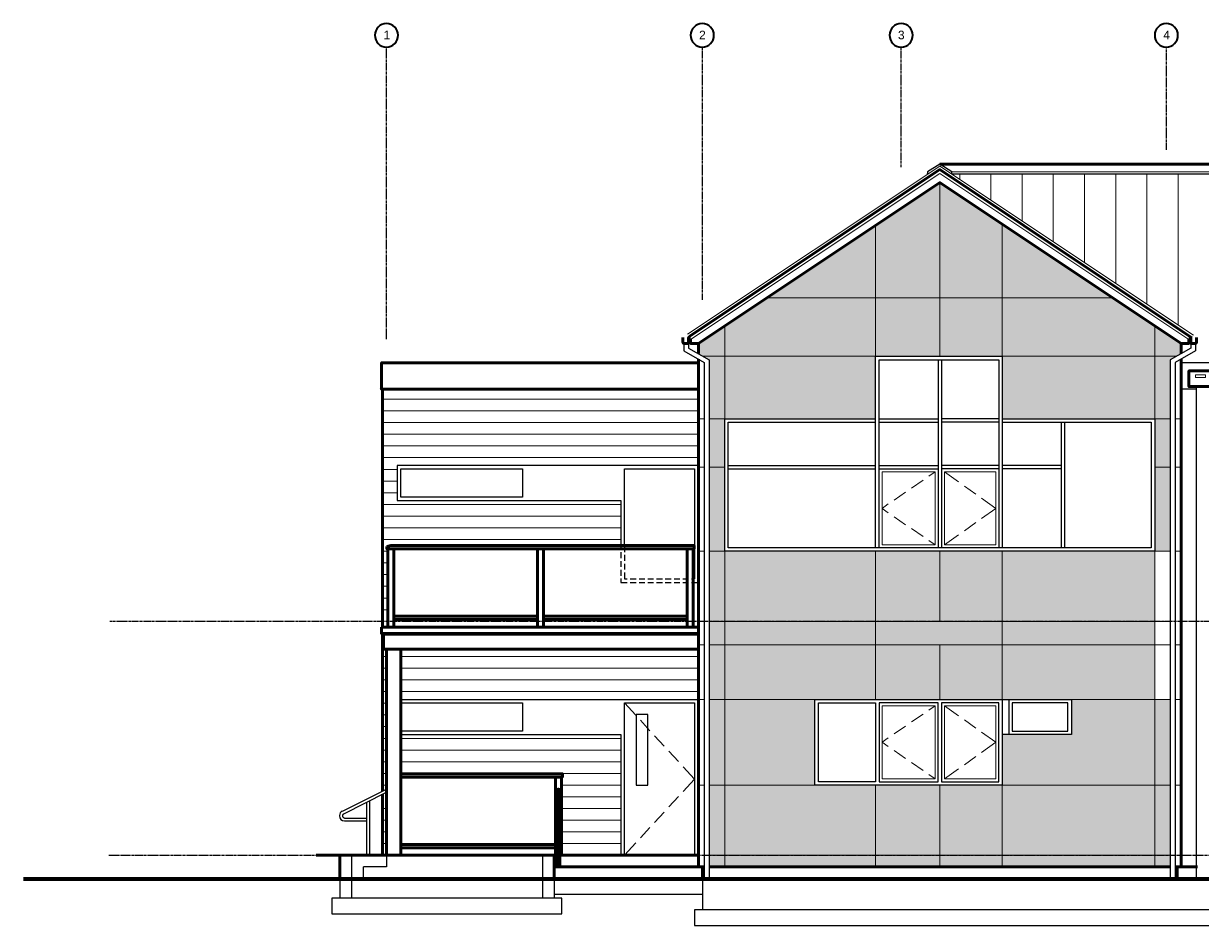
# Model space of a CAD drawing. Header units: inches. Extents: x 0 to 1138, y 0 to 463.
# Tile 1 of 2: x 0 to 604, y 0 to 463. Entities that reach past the tile are written whole.
import ezdxf

# ---------------------------------------------------------------- set-up
doc = ezdxf.new("R2010")
doc.units = ezdxf.units.IN
doc.header["$MEASUREMENT"] = 0
doc.linetypes.add('CENTER', pattern=[2, 1.25, -0.25, 0.25, -0.25])
doc.linetypes.add('HIDDEN', pattern=[0.375, 0.25, -0.125])
for name, color, linetype in [('A-ELEV', 7, 'Continuous'), ('A-ELEV-GRADE', 7, 'Continuous'), ('A-ELEV-HIDDEN', 7, 'Continuous'), ('A-ELEV-PATT', 7, 'Continuous'), ('A-FOOTINGS', 7, 'HIDDEN'), ('A-GRID', 7, 'CENTER'), ('A-GRID-LABEL', 7, 'Continuous'), ('A-LEVEL', 7, 'CENTER'), ('A-PANEL HATCH', 7, 'Continuous'), ('A-WALL', 7, 'Continuous')]:
    doc.layers.add(name, color=color, linetype=linetype)
doc.styles.add('PDF Arial', font='arial.ttf')

msp = doc.modelspace()

# ---------------------------------------------------------------- hatches: boundary and pattern name
at = {"layer": 'A-PANEL HATCH'}
h = msp.add_hatch(dxfattribs=at)
h.set_pattern_fill('AR-CONC', color=256, scale=2)
h.set_pattern_definition([(50, (-267.634, -641.224), (14.3452, -1.25504), [1.5, -16.5]), (355, (-267.634, -641.224), (-2.77503, 15.04384), [1.2, -13.2]), (100.4514, (-266.439, -641.329), (11.57018, 13.7888), [1.2748, -14.02284]), (46.1842, (-267.634, -637.224), (21.34483, -3.31039), [2.25, -24.75]), (96.6356, (-265.855, -637.5), (18.69324, 19.48237), [1.9122, -21.03428]), (351.1842, (-267.634, -637.224), (18.69324, 19.48237), [1.8, -19.8]), (21, (-265.634, -638.224), (11.93814, -8.05238), [1.5, -16.5]), (326, (-265.634, -638.224), (4.8663, 14.503), [1.2, -13.2]), (71.4514, (-264.639, -638.895), (16.80445, 6.45062), [1.2748, -14.02284]), (37.5, (-267.634, -641.224), (0.243197, 6.657877), [0, -13.04, 0, -13.4, 0, -13.25]), (7.5, (-267.634, -641.224), (5.26139, 7.888234), [0, -7.64, 0, -12.74, 0, -5.05]), (327.5, (-272.094, -641.224), (10.676449, -0.451097), [0, -5, 0, -15.6, 0, -20.7]), (317.5, (-274.094, -641.224), (11.663723, 2.0021), [0, -6.5, 0, -10.36, 0, -14.7])])
h.paths.add_polyline_path([(437.04, 359.21), (381.21, 322), (437.04, 322)])
h.paths.add_polyline_path([(469.92, 381.12), (437.04, 359.21), (437.04, 322), (469.92, 322)])
h.paths.add_polyline_path([(501.92, 359.79), (469.92, 381.12), (469.92, 322), (501.92, 322)])
h.paths.add_polyline_path([(501.92, 359.79), (501.92, 322), (558.63, 322)])
h.paths.add_polyline_path([(558.63, 322), (501.92, 322), (501.92, 292), (580.16, 292), (580.16, 307.65)])
h.paths.add_polyline_path([(593.68, 298.64), (580.16, 307.65), (580.16, 292), (591.23, 292), (593.68, 293.4)])
h.paths.add_polyline_path([(588.16, 290.24), (591.23, 292), (580.16, 292), (580.16, 260), (588.16, 260)])
h.paths.add_polyline_path([(580.16, 292), (501.92, 292), (501.92, 260), (580.16, 260)])
h.paths.add_polyline_path([(501.92, 322), (469.92, 322), (469.92, 292), (501.92, 292)])
h.paths.add_polyline_path([(469.92, 322), (437.04, 322), (437.04, 292), (469.92, 292)])
h.paths.add_polyline_path([(437.04, 322), (381.21, 322), (359.68, 307.65), (359.68, 292), (437.04, 292)])
h.paths.add_polyline_path([(359.68, 307.65), (346.16, 298.64), (346.16, 293.38), (348.58, 292), (359.68, 292)])
h.paths.add_polyline_path([(359.68, 292), (348.58, 292), (351.68, 290.24), (351.68, 260), (359.68, 260)])
h.paths.add_polyline_path([(437.04, 292), (359.68, 292), (359.68, 260), (437.04, 260)])
h.paths.add_polyline_path([(359.68, 260), (351.68, 260), (351.68, 235.12), (359.68, 235.12)])
h.paths.add_polyline_path([(359.68, 235.12), (351.68, 235.12), (351.68, 192), (359.68, 192)])
h.paths.add_polyline_path([(588.16, 260), (580.16, 260), (580.16, 235.12), (588.16, 235.12)])
h.paths.add_polyline_path([(588.16, 235.12), (580.16, 235.12), (580.16, 192), (588.16, 192)])
h.paths.add_polyline_path([(588.16, 192), (580.16, 192), (580.16, 156), (588.16, 156)], flags=17)
h.paths.add_polyline_path([(580.16, 192), (501.92, 192), (501.92, 156), (580.16, 156)])
h.paths.add_polyline_path([(501.92, 192), (469.92, 192), (469.92, 156), (501.92, 156)])
h.paths.add_polyline_path([(469.92, 192), (437.04, 192), (437.04, 156), (469.92, 156)])
h.paths.add_polyline_path([(437.04, 192), (359.68, 192), (359.68, 156), (437.04, 156)])
h.paths.add_polyline_path([(359.68, 192), (351.68, 192), (351.68, 156), (359.68, 156)])
h.paths.add_polyline_path([(359.68, 156), (351.68, 156), (351.68, 144), (359.68, 144)])
h.paths.add_polyline_path([(437.04, 156), (359.68, 156), (359.68, 144), (437.04, 144)])
h.paths.add_polyline_path([(501.92, 156), (469.92, 156), (437.04, 156), (437.04, 144), (501.92, 144)])
h.paths.add_polyline_path([(580.16, 156), (501.92, 156), (501.92, 144), (580.16, 144)])
h.paths.add_polyline_path([(588.16, 156), (580.16, 156), (580.16, 144), (588.16, 144)], flags=17)
h.paths.add_polyline_path([(588.16, 144), (580.16, 144), (580.16, 116), (588.16, 116)], flags=17)
h.paths.add_polyline_path([(580.16, 144), (501.92, 144), (501.92, 116), (537.44, 116), (580.16, 116)])
h.paths.add_polyline_path([(501.92, 144), (469.92, 144), (469.92, 116), (501.92, 116)])
h.paths.add_polyline_path([(469.92, 144), (437.04, 144), (437.04, 116), (469.92, 116)])
h.paths.add_polyline_path([(437.04, 144), (359.68, 144), (359.68, 116), (405.92, 116), (437.04, 116)])
h.paths.add_polyline_path([(359.68, 144), (351.68, 144), (351.68, 116), (359.68, 116)])
h.paths.add_polyline_path([(359.68, 116), (351.68, 116), (351.68, 72), (359.68, 72)])
h.paths.add_polyline_path([(405.92, 116), (359.68, 116), (359.68, 72), (405.92, 72)])
h.paths.add_polyline_path([(580.16, 116), (537.44, 116), (537.44, 98), (501.92, 98), (501.92, 72), (580.16, 72)])
h.paths.add_polyline_path([(588.16, 192), (580.16, 192), (580.16, 72), (588.16, 72)])
h.paths.add_polyline_path([(588.16, 72), (580.16, 72), (580.16, 36), (588.16, 36)])
h.paths.add_polyline_path([(580.16, 72), (501.92, 72), (501.92, 36), (580.16, 36)])
h.paths.add_polyline_path([(501.92, 72), (469.92, 72), (469.92, 36), (501.92, 36)])
h.paths.add_polyline_path([(469.92, 72), (437.04, 72), (437.04, 36), (469.92, 36)])
h.paths.add_polyline_path([(437.04, 72), (405.92, 72), (359.68, 72), (359.68, 36), (437.04, 36)])
h.paths.add_polyline_path([(359.68, 72), (351.68, 72), (351.68, 36), (359.68, 36)])
h.paths.add_polyline_path([(359.68, 36), (351.68, 36), (351.68, 30), (359.68, 30)])
h.paths.add_polyline_path([(437.04, 36), (359.68, 36), (359.68, 30), (437.04, 30)])
h.paths.add_polyline_path([(469.92, 36), (437.04, 36), (437.04, 30), (469.92, 30)])
h.paths.add_polyline_path([(501.92, 36), (469.92, 36), (469.92, 30), (501.92, 30)])
h.paths.add_polyline_path([(580.16, 36), (501.92, 36), (501.92, 30), (580.16, 30)])
h.paths.add_polyline_path([(588.16, 36), (580.16, 36), (580.16, 30), (588.16, 30)])

# ---------------------------------------------------------------- linework, layer by layer
at = {"layer": 'A-ELEV', "lineweight": 50}
for points in [[(599.2, 301.52), (469.92, 387.76), (341.36, 302.08)], [(469.92, 390.56), (993.68, 390.56), (993.68, 385.36), (993.12, 385.36), (993.12, 262.48)], [(593.68, 293.36), (593.68, 298.64), (469.92, 381.12), (346.16, 298.64), (346.16, 293.36)], [(346.16, 298.64), (342.16, 298.64), (346.16, 298.64), (342.16, 298.64), (342.16, 300.56)], [(597.68, 300.56), (597.68, 298.64), (593.68, 298.64), (597.68, 298.64)], [(346.16, 290.48), (346.16, 30), (275.12, 30), (275.12, 69.2)], [(593.68, 290.48), (593.68, 30)], [(346.16, 275.2), (183.44, 275.2), (183.68, 275.52), (183.68, 288.72), (346.16, 288.72)], [(184.16, 275.2), (184.16, 152.96)], [(183.68, 149.44), (183.68, 152.96)], [(184.16, 141.76), (184.16, 149.44), (184.16, 68.96)], [(184.64, 141.76), (184.64, 149.44)], [(186.16, 141.76), (186.16, 36)], [(193.44, 141.76), (193.44, 36)], [(184.16, 67.28), (184.16, 36)], [(348.16, 30), (272.16, 30), (273.68, 30), (273.68, 69.2)], [(150.16, 36), (272.16, 36), (273.68, 36), (272.16, 36), (272.16, 24)], [(162.16, 36), (162.16, 24)], [(275.12, 36), (346.16, 36)], [(591.68, 30), (591.68, 24)]]:
    msp.add_lwpolyline(points, dxfattribs=at)
at = {"layer": 'A-ELEV', "lineweight": 25}
for points in [[(993.12, 385.36), (476.48, 385.36), (476.08, 385.68), (476.16, 386.56), (469.92, 390.56), (463.68, 386.56), (463.68, 385.68), (463.36, 385.36)], [(338.64, 298.64), (338.64, 294.8), (349.12, 288.8), (349.12, 24)], [(341.12, 298.64), (341.12, 296.24), (351.68, 290.24), (351.68, 24)], [(598.64, 298.64), (598.64, 296.24), (588.16, 290.24), (588.16, 24)], [(601.12, 298.64), (601.12, 294.8), (590.64, 288.8), (590.64, 24)], [(437.04, 193.76), (437.04, 292), (501.92, 292), (501.92, 193.76)], [(438.8, 193.76), (438.8, 290.24), (500.16, 290.24), (500.16, 193.76)], [(469.04, 290.24), (469.04, 193.76)], [(470.8, 290.24), (470.8, 193.76)], [(613.12, 288.72), (593.68, 288.72)], [(601.68, 275.2), (593.68, 275.2)], [(601.68, 24), (601.68, 276.48)], [(501.92, 260), (580.16, 260), (580.16, 192), (469.92, 192), (359.68, 192), (359.68, 260), (437.04, 260)], [(438.8, 260), (469.04, 260)], [(500.16, 260), (470.8, 260)], [(501.92, 258.24), (578.4, 258.24), (578.4, 193.76), (361.44, 193.76), (361.44, 258.24), (437.04, 258.24)], [(438.8, 258.24), (469.04, 258.24)], [(500.16, 258.24), (470.8, 258.24)], [(532.16, 258.24), (532.16, 193.76)], [(533.92, 258.24), (533.92, 193.76)], [(345.92, 176), (345.92, 236), (191.68, 236), (191.68, 218), (306.4, 218), (306.4, 194.96)], [(361.44, 236), (437.04, 236)], [(438.8, 236), (469.04, 236)], [(500.16, 236), (470.8, 236)], [(532.16, 236), (501.92, 236)], [(308.16, 194.96), (308.16, 234.24), (344.16, 234.24), (344.16, 177.76)], [(361.44, 234.24), (437.04, 234.24)], [(438.8, 234.24), (469.04, 234.24)], [(500.16, 234.24), (470.8, 234.24)], [(532.16, 234.24), (501.92, 234.24)], [(186.88, 153.04), (189.92, 153.04)], [(263.68, 153.04), (266.64, 153.04)], [(340.4, 153.04), (343.44, 153.04)], [(193.44, 116), (345.92, 116), (345.92, 36)], [(501.92, 116), (501.92, 72), (405.92, 72), (405.92, 116), (537.44, 116), (537.44, 98), (501.92, 98)], [(505.44, 116), (505.44, 98)], [(193.44, 114.24), (255.92, 114.24), (255.92, 99.76), (193.44, 99.76)], [(308.16, 36), (308.16, 114.24), (344.16, 114.24), (344.16, 36)], [(193.44, 98), (306.4, 98), (306.4, 36)], [(163.52, 58.64), (186.16, 70)], [(164.24, 57.28), (186.16, 68.32)], [(176.16, 36), (176.16, 63.28)], [(177.68, 36), (177.68, 64.08)], [(162.16, 56.16), (162.16, 56.4)], [(163.68, 56.16), (163.68, 56.4)], [(164.64, 55.12), (176.16, 55.12)], [(164.64, 53.6), (176.16, 53.6)]]:
    msp.add_lwpolyline(points, dxfattribs=at)
at = {"layer": 'A-ELEV', "lineweight": 13}
for points in [[(480.16, 385.6), (480.16, 382.72)], [(496.16, 385.6), (496.16, 372.08)], [(512.16, 385.6), (512.16, 361.44)], [(528.16, 385.6), (528.16, 350.72)], [(544.16, 385.6), (544.16, 340.08)], [(560.16, 385.6), (560.16, 329.36)], [(576.16, 385.6), (576.16, 318.72)], [(592.16, 385.6), (592.16, 308.08)]]:
    msp.add_lwpolyline(points, dxfattribs=at)
at = {"layer": 'A-ELEV', "lineweight": 25}
for points in [[(255.92, 234.24), (255.92, 219.76), (193.44, 219.76), (193.44, 234.24)], [(437.04, 73.76), (407.68, 73.76), (407.68, 114.24), (437.04, 114.24)], [(469.04, 73.76), (469.04, 114.24), (438.8, 114.24), (438.8, 73.76)], [(500.16, 73.76), (500.16, 114.24), (470.8, 114.24), (470.8, 73.76)], [(535.68, 99.76), (535.68, 114.24), (507.12, 114.24), (507.12, 99.76)], [(320.16, 72), (320.16, 108.24), (314.16, 108.24), (314.16, 72)]]:
    msp.add_lwpolyline(points, close=True, dxfattribs=at)
at = {"layer": 'A-ELEV', "lineweight": 50}
for centre, start, end in [((274.36, 69.24), 0.0094, 179.99903), ((274.36, 57.96), 0.0094, 179.99903), ((274.36, 54.44), 179.99718, 0.00282)]:
    msp.add_arc(centre, 0.76, start, end, dxfattribs=at)
at = {"layer": 'A-ELEV', "lineweight": 25}
for centre, radius, start, end in [((164.6, 56.44), 2.52, 116.56464, 180.0001), ((164.6, 56.2), 2.52, 180.00114, 269.99886), ((164.6, 56.44), 1, 116.56598, 179.99809), ((164.6, 56.2), 1, 180.0014, 269.9986)]:
    msp.add_arc(centre, radius, start, end, dxfattribs=at)
at = {"layer": 'A-ELEV-GRADE', "lineweight": 70}
msp.add_lwpolyline([(0, 24), (1133.28, 24)], dxfattribs=at)
at = {"layer": 'A-ELEV-HIDDEN', "lineweight": 25}
for points in [[(306.4, 194.96), (306.4, 192.96)], [(308.16, 194.96), (308.16, 191.6)], [(306.4, 191.44), (306.4, 188.48)], [(308.16, 190.08), (308.16, 187.12)], [(306.4, 186.96), (306.4, 184)], [(306.4, 182.48), (306.4, 179.44)], [(308.16, 185.6), (308.16, 182.56)], [(308.16, 181.12), (308.16, 177.76), (309.68, 177.76)], [(306.4, 178), (306.4, 176), (309.68, 176)], [(311.12, 177.76), (314.16, 177.76)], [(311.12, 176), (314.16, 176)], [(315.68, 177.76), (318.64, 177.76)], [(315.68, 176), (318.64, 176)], [(320.16, 177.76), (323.12, 177.76)], [(320.16, 176), (323.12, 176)], [(324.64, 177.76), (327.68, 177.76)], [(324.64, 176), (327.68, 176)], [(329.12, 177.76), (332.16, 177.76)], [(329.12, 176), (332.16, 176)], [(333.68, 177.76), (336.64, 177.76)], [(333.68, 176), (336.64, 176)], [(338.16, 177.76), (341.12, 177.76)], [(338.16, 176), (341.12, 176)], [(342.64, 177.76), (344.16, 177.76)], [(342.64, 176), (345.92, 176)], [(348.16, 24), (348.16, 17.44)]]:
    msp.add_lwpolyline(points, dxfattribs=at)
at = {"layer": 'A-ELEV-PATT', "lineweight": 0}
for points in [[(600.08, 302.8), (469.92, 389.6), (340.48, 303.28)], [(993.68, 386.56), (476.16, 386.56)], [(342.16, 300.56), (469.92, 385.76), (597.68, 300.56)], [(469.92, 381.12), (469.92, 292)], [(993.68, 385.68), (476.08, 385.68)], [(348.56, 292), (437.04, 292), (437.04, 359.2)], [(591.2, 292), (501.92, 292), (501.92, 359.84)], [(381.12, 322), (558.64, 322)], [(351.68, 260), (359.68, 260), (359.68, 307.68)], [(588.16, 260), (580.16, 260), (580.16, 307.68)], [(183.68, 275.52), (346.16, 275.52)], [(346.16, 270), (184.16, 270)], [(346.16, 264), (184.16, 264)], [(349.12, 260), (346.16, 260)], [(590.64, 260), (593.68, 260)], [(346.16, 258), (184.16, 258)], [(346.16, 252), (184.16, 252)], [(346.16, 246), (184.16, 246)], [(346.16, 240), (184.16, 240)], [(191.68, 234), (184.16, 234)], [(349.12, 235.12), (346.16, 235.12)], [(359.68, 235.12), (351.68, 235.12)], [(467.52, 232.72), (464.32, 230.48)], [(479.6, 227.52), (472.32, 232.72)], [(588.16, 235.12), (580.16, 235.12)], [(593.68, 235.12), (590.64, 235.12)], [(191.68, 228), (184.16, 228)], [(461.36, 228.48), (455.36, 224.4)], [(488.4, 221.28), (482.56, 225.44)], [(191.68, 222), (184.16, 222)], [(452.4, 222.32), (446.48, 218.24)], [(491.36, 208.8), (498.64, 214), (491.36, 219.2)], [(306.4, 216), (184.16, 216)], [(443.52, 216.24), (440.32, 214), (443.52, 211.76)], [(306.4, 210), (184.16, 210)], [(446.48, 209.68), (452.4, 205.6)], [(482.56, 202.48), (488.4, 206.72)], [(306.4, 204), (184.16, 204)], [(455.36, 203.6), (461.36, 199.52)], [(472.32, 195.2), (479.6, 200.4)], [(306.4, 198), (184.16, 198)], [(186.4, 194.48), (343.92, 194.48)], [(464.32, 197.44), (467.52, 195.2)], [(186.88, 192), (184.16, 192)], [(349.12, 192), (346.16, 192)], [(351.68, 192), (359.68, 192), (359.68, 30)], [(437.04, 116), (437.04, 192)], [(469.92, 192), (469.92, 156)], [(501.92, 116), (501.92, 192)], [(588.16, 192), (580.16, 192), (580.16, 30)], [(590.64, 192), (593.68, 192)], [(186.88, 186), (184.16, 186)], [(186.88, 180), (184.16, 180)], [(186.88, 174), (184.16, 174)], [(186.88, 168), (184.16, 168)], [(186.88, 162), (184.16, 162)], [(189.92, 158.16), (263.68, 158.16)], [(340.4, 158.16), (266.64, 158.16)], [(346.16, 152.72), (183.68, 152.72)], [(588.16, 156), (351.68, 156)], [(346.16, 150.24), (183.68, 150.24)], [(346.16, 149.68), (183.68, 149.68)], [(184.64, 144), (184.16, 144)], [(349.12, 144), (346.16, 144)], [(588.16, 144), (351.68, 144)], [(469.92, 144), (469.92, 116)], [(593.68, 144), (590.64, 144)], [(186.16, 138), (184.16, 138)], [(346.16, 138), (193.44, 138)], [(186.16, 132), (184.16, 132)], [(346.16, 132), (193.44, 132)], [(186.16, 126), (184.16, 126)], [(346.16, 126), (193.44, 126)], [(186.16, 120), (184.16, 120)], [(346.16, 120), (193.44, 120)], [(349.12, 116), (346.16, 116)], [(405.92, 116), (351.68, 116)], [(537.44, 116), (588.16, 116)], [(590.64, 116), (593.68, 116)], [(186.16, 114), (184.16, 114)], [(308.16, 114.24), (314, 107.92)], [(467.52, 112.72), (464.32, 110.48)], [(472.32, 112.72), (479.6, 107.52)], [(186.16, 108), (184.16, 108)], [(316.4, 105.28), (321.28, 99.92)], [(461.36, 108.48), (455.36, 104.4)], [(482.56, 105.44), (488.4, 101.28)], [(186.16, 102), (184.16, 102)], [(323.68, 97.28), (328.56, 92)], [(452.4, 102.32), (446.48, 98.24)], [(491.36, 99.2), (498.64, 94), (491.36, 88.8)], [(186.16, 96), (184.16, 96)], [(306.4, 96), (193.44, 96)], [(443.52, 96.24), (440.32, 94), (443.52, 91.76)], [(186.16, 90), (184.16, 90)], [(306.4, 90), (193.44, 90)], [(331.04, 89.36), (335.92, 84.08)], [(446.48, 89.68), (452.4, 85.6)], [(488.4, 86.72), (482.56, 82.48)], [(186.16, 84), (184.16, 84)], [(306.4, 84), (193.44, 84)], [(338.32, 81.44), (344.16, 75.12), (338.32, 68.8)], [(455.36, 83.6), (461.36, 79.52)], [(479.6, 80.4), (472.32, 75.2)], [(186.16, 78), (184.16, 78)], [(306.4, 78), (193.44, 78)], [(193.44, 77.36), (276.4, 77.36)], [(464.32, 77.44), (467.52, 75.2)], [(186.16, 72), (184.16, 72)], [(306.4, 72), (275.92, 72)], [(349.12, 72), (346.16, 72)], [(405.92, 72), (351.68, 72)], [(437.04, 72), (437.04, 30)], [(469.92, 30), (469.92, 72)], [(588.16, 72), (501.92, 72), (501.92, 30)], [(590.64, 72), (593.68, 72)], [(306.4, 66), (275.92, 66)], [(335.92, 66.16), (331.04, 60.8)], [(186.16, 60), (184.16, 60)], [(306.4, 60), (275.92, 60)], [(328.56, 58.16), (323.68, 52.88)], [(186.16, 54), (184.16, 54)], [(306.4, 54), (275.92, 54)], [(321.28, 50.24), (316.4, 44.96)], [(186.16, 48), (184.16, 48)], [(306.4, 48), (275.92, 48)], [(314, 42.32), (308.16, 36)], [(186.16, 42), (184.16, 42)], [(272.88, 41.12), (193.44, 41.12)], [(306.4, 42), (275.92, 42)], [(588.16, 36), (351.68, 36)]]:
    msp.add_lwpolyline(points, dxfattribs=at)
for points in [[(606.16, 282.48), (601.12, 282.48), (601.12, 281.04), (606.16, 281.04)], [(440.32, 195.2), (440.32, 232.72), (467.52, 232.72), (467.52, 195.2)], [(498.64, 195.2), (472.32, 195.2), (472.32, 232.72), (498.64, 232.72)], [(467.52, 75.2), (467.52, 112.72), (440.32, 112.72), (440.32, 75.2)], [(498.64, 75.2), (498.64, 112.72), (472.32, 112.72), (472.32, 75.2)]]:
    msp.add_lwpolyline(points, close=True, dxfattribs=at)
at = {"layer": 'A-FOOTINGS'}
for points in [[(168.16, 36), (168.16, 14)], [(186.16, 36), (186.16, 30), (174.16, 30), (174.16, 24)], [(266.16, 36), (266.16, 14)], [(162.16, 24), (162.16, 14)], [(272.16, 24), (272.16, 14)], [(348.16, 24), (348.16, 8)], [(158.16, 14), (158.16, 6), (276.16, 6), (276.16, 14), (158.16, 14)], [(272.16, 16), (348.16, 16)]]:
    msp.add_lwpolyline(points, dxfattribs=at)
msp.add_lwpolyline([(344.16, 8), (344.16, 0), (828.16, 0), (828.16, 8)], close=True, dxfattribs=at)
at = {"layer": 'A-GRID'}
for p, q in [((186.16, 300.72), (186.16, 450.64)), ((348.16, 321.04), (348.16, 450.64)), ((450.16, 389.04), (450.16, 450.64)), ((586.16, 397.84), (586.16, 450.64))]:
    msp.add_line(p, q, dxfattribs=at)
at = {"layer": 'A-GRID-LABEL', "lineweight": 35}
for points in [[(186.12, 450.64, 0.414188), (192.08, 456.68, 0.414188), (186.12, 462.72, 0.414188), (180.16, 456.68, 0.414188)], [(348.12, 450.64, 0.414188), (354.08, 456.68, 0.414188), (348.12, 462.72, 0.414188), (342.16, 456.68, 0.414188)], [(450.12, 450.64, 0.414188), (456.08, 456.68, 0.414188), (450.12, 462.72, 0.414188), (444.16, 456.68, 0.414188)], [(586.12, 450.64, 0.414188), (592.08, 456.68, 0.414188), (586.12, 462.72, 0.414188), (580.16, 456.68, 0.414188)]]:
    msp.add_lwpolyline(points, format="xyb", close=True, dxfattribs=at)
at = {"layer": 'A-LEVEL'}
for p, q in [((1077.04, 156), (44.32, 156)), ((43.68, 36), (1077.04, 36))]:
    msp.add_line(p, q, dxfattribs=at)
at = {"layer": 'A-WALL', "lineweight": 50}
for points in [[(342.16, 300.56), (341.44, 300.56), (341.44, 302.08)], [(597.68, 300.56), (598.4, 300.56), (598.4, 302.08)], [(338.16, 301.68), (338.16, 299.12), (338.64, 298.64), (341.12, 298.64), (341.12, 301.68), (341.44, 301.68)], [(601.68, 301.68), (601.68, 299.12), (601.12, 298.64), (598.64, 298.64), (598.64, 301.68), (598.4, 301.68)], [(186.88, 153.04), (186.88, 193.2)], [(189.92, 153.04), (189.92, 193.2)], [(263.68, 153.04), (263.68, 193.2)], [(266.64, 153.04), (266.64, 193.2)], [(340.4, 153.04), (340.4, 193.2)], [(343.44, 153.04), (343.44, 193.2)], [(189.92, 158.72), (263.68, 158.72)], [(189.92, 156.96), (263.68, 156.96)], [(340.4, 158.72), (266.64, 158.72)], [(340.4, 156.96), (266.64, 156.96)], [(346.16, 152.96), (183.68, 152.96)], [(346.16, 149.44), (183.68, 149.44)], [(346.16, 141.76), (184.64, 141.76)], [(193.44, 77.84), (276.4, 77.84), (276.4, 76.16), (193.44, 76.16)], [(272.88, 36), (272.88, 76.16)], [(275.92, 36), (275.92, 76.16)], [(272.88, 41.6), (193.44, 41.6)], [(272.88, 39.84), (193.44, 39.84)], [(346.16, 30), (349.12, 30)], [(348.16, 30), (348.16, 24)], [(351.68, 30), (588.16, 30)], [(590.64, 30), (602.16, 30)]]:
    msp.add_lwpolyline(points, dxfattribs=at)
for points in [[(609.68, 284.48), (597.68, 284.48), (597.68, 276.48), (609.68, 276.48)], [(186.4, 194.48), (188.4, 194.96), (343.92, 194.96), (343.92, 193.2), (186.4, 193.2)]]:
    msp.add_lwpolyline(points, close=True, dxfattribs=at)

# ---------------------------------------------------------------- texts
at = {"layer": 'A-GRID-LABEL', "char_height": 4.41, "attachment_point": 7, "style": 'PDF Arial'}
for s, insert in [('1', (184.64, 454.64)), ('2', (346.48, 454.64)), ('3', (448.48, 454.57)), ('4', (584.56, 454.64))]:
    msp.add_mtext(s, dxfattribs=dict(at, insert=insert))

doc.saveas('drawing.dxf')
